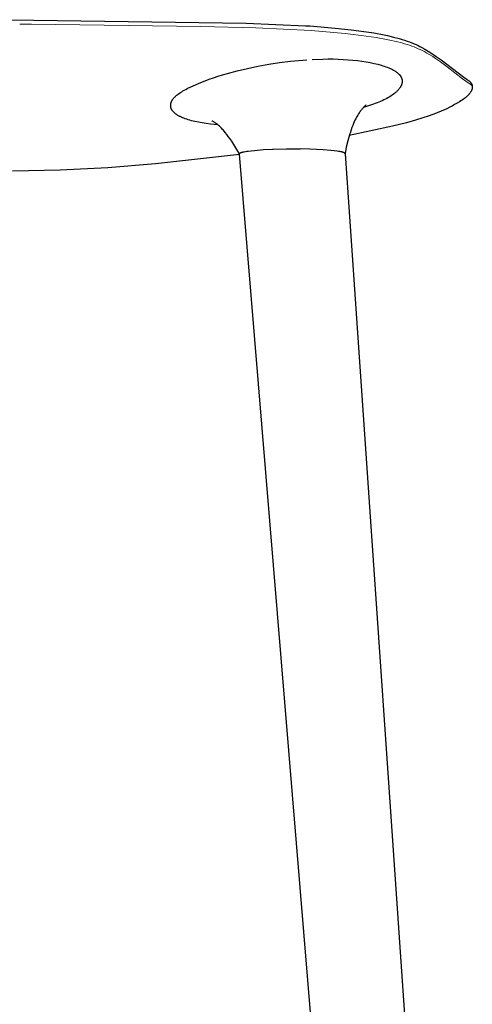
# Model space of a CAD drawing. Extents: x 27211 to 28563, y 10243 to 11771.
# Tile 9 of 11: x 28361 to 28563, y 10707 to 11146. Entities that reach past the tile are written whole.
import ezdxf

# ---------------------------------------------------------------- set-up
doc = ezdxf.new("R2010")
doc.units = 0
doc.header["$LTSCALE"] = 0.5
doc.layers.add('2D$Visibile$Curve', color=7, linetype='CONTINUOUS', lineweight=25, true_color=0x000000)
doc.layers.add('2D$Visibile$Tangenti', color=252, linetype='CONTINUOUS', lineweight=20, true_color=0x696969)

msp = doc.modelspace()

# ---------------------------------------------------------------- linework, layer by layer
at = {"layer": '2D$Visibile$Curve', "color": 0}
for p, q in [((28356.68, 11146.26), (28461.9, 11144.73)), ((28461.9, 11144.73), (28488.35, 11143.59)), ((28488.35, 11143.59), (28490.34, 11143.46)), ((28490.34, 11143.46), (28501.56, 11142.54)), ((28501.56, 11142.54), (28508.75, 11141.77)), ((28508.75, 11141.77), (28515.58, 11140.86)), ((28515.58, 11140.86), (28518.83, 11140.34)), ((28518.83, 11140.34), (28523.43, 11139.48)), ((28523.43, 11139.48), (28524.88, 11139.17)), ((28524.88, 11139.17), (28527.65, 11138.52)), ((28527.65, 11138.52), (28530.23, 11137.83)), ((28530.23, 11137.83), (28531.44, 11137.47)), ((28531.44, 11137.47), (28532.61, 11137.1)), ((28532.61, 11137.1), (28533.73, 11136.73)), ((28533.73, 11136.73), (28534.79, 11136.34)), ((28534.79, 11136.34), (28535.81, 11135.95)), ((28535.81, 11135.95), (28536.78, 11135.55)), ((28536.78, 11135.55), (28537.71, 11135.15)), ((28537.71, 11135.15), (28538.58, 11134.73)), ((28538.58, 11134.73), (28539.42, 11134.32)), ((28539.42, 11134.32), (28540.21, 11133.9)), ((28540.21, 11133.9), (28541.67, 11133.08)), ((28541.67, 11133.08), (28543.03, 11132.26)), ((28543.03, 11132.26), (28544.31, 11131.45)), ((28481.67, 11127.74), (28489.05, 11128.38)), ((28491.36, 11128.52), (28496.11, 11128.7)), ((28496.11, 11128.7), (28498.45, 11128.73)), ((28498.45, 11128.73), (28500.74, 11128.71)), ((28500.74, 11128.71), (28503, 11128.65)), ((28503, 11128.65), (28505.22, 11128.55)), ((28505.22, 11128.55), (28507.38, 11128.41)), ((28507.38, 11128.41), (28509.49, 11128.22)), ((28509.49, 11128.22), (28511.53, 11128)), ((28511.53, 11128), (28513.5, 11127.74)), ((28544.31, 11131.45), (28546.67, 11129.86)), ((28546.67, 11129.86), (28548.83, 11128.32)), ((28548.83, 11128.32), (28558.95, 11120.61)), ((28453.54, 11122.29), (28457.94, 11123.46)), ((28457.94, 11123.46), (28462.5, 11124.53)), ((28462.5, 11124.53), (28467.18, 11125.5)), ((28467.18, 11125.5), (28471.96, 11126.36)), ((28471.96, 11126.36), (28476.79, 11127.13)), ((28476.79, 11127.13), (28481.67, 11127.74)), ((28513.5, 11127.74), (28515.4, 11127.44)), ((28515.4, 11127.44), (28517.21, 11127.11)), ((28517.21, 11127.11), (28518.94, 11126.75)), ((28518.94, 11126.75), (28520.57, 11126.35)), ((28520.57, 11126.35), (28522.11, 11125.93)), ((28522.11, 11125.93), (28522.84, 11125.71)), ((28522.84, 11125.71), (28523.54, 11125.48)), ((28523.54, 11125.48), (28524.22, 11125.25)), ((28524.22, 11125.25), (28524.87, 11125.01)), ((28524.87, 11125.01), (28525.49, 11124.76)), ((28525.49, 11124.76), (28526.08, 11124.51)), ((28526.08, 11124.51), (28526.64, 11124.25)), ((28526.64, 11124.25), (28527.18, 11123.99)), ((28527.18, 11123.99), (28527.68, 11123.72)), ((28527.68, 11123.72), (28527.92, 11123.58)), ((28527.92, 11123.58), (28528.16, 11123.45)), ((28528.16, 11123.45), (28528.38, 11123.31)), ((28440.95, 11117.9), (28443.58, 11118.98)), ((28443.58, 11118.98), (28445.43, 11119.68)), ((28445.43, 11119.68), (28447.36, 11120.37)), ((28447.36, 11120.37), (28449.36, 11121.03)), ((28449.36, 11121.03), (28451.42, 11121.67)), ((28451.42, 11121.67), (28453.54, 11122.29)), ((28528.38, 11123.31), (28528.6, 11123.17)), ((28528.6, 11123.17), (28528.81, 11123.02)), ((28528.81, 11123.02), (28529.02, 11122.88)), ((28529.02, 11122.88), (28529.21, 11122.74)), ((28529.21, 11122.74), (28529.4, 11122.59)), ((28529.4, 11122.59), (28529.58, 11122.44)), ((28529.58, 11122.44), (28529.75, 11122.29)), ((28529.75, 11122.29), (28529.91, 11122.14)), ((28529.91, 11122.14), (28530.07, 11121.99)), ((28530.07, 11121.99), (28530.14, 11121.91)), ((28530.14, 11121.91), (28530.21, 11121.83)), ((28530.21, 11121.83), (28530.28, 11121.76)), ((28530.28, 11121.76), (28530.35, 11121.68)), ((28530.35, 11121.68), (28530.41, 11121.6)), ((28530.41, 11121.6), (28530.48, 11121.52)), ((28530.48, 11121.52), (28530.54, 11121.44)), ((28530.54, 11121.44), (28530.6, 11121.36)), ((28530.6, 11121.36), (28530.65, 11121.28)), ((28530.65, 11121.28), (28530.71, 11121.2)), ((28530.71, 11121.2), (28530.76, 11121.12)), ((28530.76, 11121.12), (28530.81, 11121.04)), ((28530.81, 11121.04), (28530.86, 11120.95)), ((28530.86, 11120.95), (28530.91, 11120.87)), ((28530.91, 11120.87), (28530.95, 11120.79)), ((28530.95, 11120.79), (28530.99, 11120.71)), ((28530.99, 11120.71), (28531.04, 11120.62)), ((28531.04, 11120.62), (28531.07, 11120.54)), ((28531.07, 11120.54), (28531.11, 11120.46)), ((28531.11, 11120.46), (28531.15, 11120.37)), ((28531.15, 11120.37), (28531.18, 11120.29)), ((28531.18, 11120.29), (28531.21, 11120.2)), ((28531.21, 11120.2), (28531.24, 11120.12)), ((28531.24, 11120.12), (28531.27, 11120.03)), ((28531.27, 11120.03), (28531.3, 11119.94)), ((28531.3, 11119.94), (28531.33, 11119.86)), ((28531.33, 11119.86), (28531.35, 11119.77)), ((28531.35, 11119.77), (28531.37, 11119.69)), ((28531.37, 11119.69), (28531.39, 11119.6)), ((28531.39, 11119.6), (28531.41, 11119.51)), ((28531.41, 11119.51), (28531.43, 11119.42)), ((28531.43, 11119.42), (28531.44, 11119.34)), ((28531.44, 11119.34), (28531.46, 11119.25)), ((28531.46, 11119.25), (28531.47, 11119.16)), ((28531.47, 11119.16), (28531.48, 11119.07)), ((28531.48, 11119.07), (28531.48, 11118.98)), ((28531.48, 11118.98), (28531.49, 11118.89)), ((28558.95, 11120.61), (28560.47, 11119.53)), ((28560.47, 11119.53), (28560.62, 11119.42)), ((28560.62, 11119.42), (28560.97, 11119.17)), ((28560.97, 11119.17), (28561.15, 11119.04)), ((28561.15, 11119.04), (28561.33, 11118.89)), ((28433.74, 11114.45), (28434.33, 11114.79)), ((28434.33, 11114.79), (28434.96, 11115.13)), ((28434.96, 11115.13), (28435.61, 11115.47)), ((28435.61, 11115.47), (28436.56, 11115.92)), ((28436.56, 11115.92), (28436.65, 11115.96)), ((28436.65, 11115.96), (28440.95, 11117.9)), ((28529.55, 11114.68), (28529.36, 11114.48)), ((28529.72, 11114.87), (28529.55, 11114.68)), ((28529.89, 11115.06), (28529.72, 11114.87)), ((28530.05, 11115.25), (28529.89, 11115.06)), ((28530.2, 11115.44), (28530.05, 11115.25)), ((28530.34, 11115.63), (28530.2, 11115.44)), ((28530.47, 11115.82), (28530.34, 11115.63)), ((28530.6, 11116.01), (28530.47, 11115.82)), ((28530.71, 11116.2), (28530.6, 11116.01)), ((28530.82, 11116.39), (28530.71, 11116.2)), ((28530.92, 11116.58), (28530.82, 11116.39)), ((28531.01, 11116.77), (28530.92, 11116.58)), ((28531.1, 11116.96), (28531.01, 11116.77)), ((28531.14, 11117.06), (28531.1, 11116.96)), ((28531.17, 11117.15), (28531.14, 11117.06)), ((28531.21, 11117.24), (28531.17, 11117.15)), ((28531.24, 11117.34), (28531.21, 11117.24)), ((28531.27, 11117.43), (28531.24, 11117.34)), ((28531.3, 11117.52), (28531.27, 11117.43)), ((28531.33, 11117.62), (28531.3, 11117.52)), ((28531.35, 11117.71), (28531.33, 11117.62)), ((28531.38, 11117.8), (28531.35, 11117.71)), ((28531.4, 11117.89), (28531.38, 11117.8)), ((28531.42, 11117.99), (28531.4, 11117.89)), ((28531.43, 11118.08), (28531.42, 11117.99)), ((28531.45, 11118.17), (28531.43, 11118.08)), ((28531.46, 11118.26), (28531.45, 11118.17)), ((28531.47, 11118.35), (28531.46, 11118.26)), ((28531.48, 11118.44), (28531.47, 11118.35)), ((28531.49, 11118.54), (28531.48, 11118.44)), ((28531.49, 11118.89), (28531.49, 11118.81)), ((28531.49, 11118.81), (28531.49, 11118.72)), ((28531.49, 11118.72), (28531.49, 11118.63)), ((28531.49, 11118.63), (28531.49, 11118.54)), ((28561.33, 11118.89), (28561.47, 11118.78)), ((28561.47, 11118.78), (28561.62, 11118.65)), ((28561.62, 11118.65), (28561.69, 11118.59)), ((28561.69, 11118.59), (28561.78, 11118.5)), ((28561.78, 11118.5), (28561.87, 11118.41)), ((28561.87, 11118.41), (28561.95, 11118.32)), ((28561.95, 11118.32), (28562.04, 11118.21)), ((28562.04, 11118.21), (28562.09, 11118.16)), ((28562.09, 11118.16), (28562.13, 11118.1)), ((28562.13, 11118.1), (28562.18, 11118.04)), ((28562.18, 11118.04), (28562.22, 11117.98)), ((28562.22, 11117.98), (28562.27, 11117.91)), ((28562.27, 11117.91), (28562.32, 11117.85)), ((28562.32, 11117.85), (28562.36, 11117.77)), ((28562.36, 11117.77), (28562.41, 11117.69)), ((28562.43, 11114.67), (28562.37, 11114.55)), ((28562.41, 11117.69), (28562.45, 11117.61)), ((28562.48, 11114.8), (28562.43, 11114.67)), ((28562.45, 11117.61), (28562.5, 11117.52)), ((28562.53, 11114.92), (28562.48, 11114.8)), ((28562.5, 11117.52), (28562.52, 11117.48)), ((28562.52, 11117.48), (28562.54, 11117.43)), ((28562.56, 11115.01), (28562.53, 11114.92)), ((28562.54, 11117.43), (28562.56, 11117.38)), ((28562.56, 11117.38), (28562.58, 11117.33)), ((28562.59, 11115.1), (28562.56, 11115.01)), ((28562.58, 11117.33), (28562.6, 11117.28)), ((28562.62, 11115.19), (28562.59, 11115.1)), ((28562.6, 11117.28), (28562.62, 11117.22)), ((28562.62, 11117.22), (28562.64, 11117.17)), ((28562.65, 11115.27), (28562.62, 11115.19)), ((28562.64, 11117.17), (28562.65, 11117.11)), ((28562.65, 11117.11), (28562.67, 11117.05)), ((28562.67, 11115.36), (28562.65, 11115.27)), ((28562.67, 11117.05), (28562.69, 11116.99)), ((28562.69, 11115.45), (28562.67, 11115.36)), ((28562.69, 11116.99), (28562.7, 11116.93)), ((28562.71, 11115.53), (28562.69, 11115.45)), ((28562.7, 11116.93), (28562.71, 11116.86)), ((28562.71, 11116.86), (28562.72, 11116.81)), ((28562.72, 11115.62), (28562.71, 11115.53)), ((28562.72, 11116.81), (28562.73, 11116.75)), ((28562.73, 11115.7), (28562.72, 11115.62)), ((28562.73, 11116.75), (28562.74, 11116.69)), ((28562.75, 11115.78), (28562.73, 11115.7)), ((28562.74, 11116.69), (28562.75, 11116.63)), ((28562.75, 11116.63), (28562.75, 11116.57)), ((28562.75, 11116.57), (28562.76, 11116.51)), ((28562.76, 11115.93), (28562.75, 11115.86)), ((28562.75, 11115.86), (28562.75, 11115.78)), ((28562.76, 11116.51), (28562.76, 11116.45)), ((28562.76, 11116.45), (28562.76, 11116.39)), ((28562.76, 11116.39), (28562.77, 11116.16)), ((28562.76, 11116.39), (28562.76, 11116.38)), ((28562.77, 11116.01), (28562.76, 11115.93)), ((28562.77, 11116.39), (28562.77, 11116.39)), ((28562.77, 11116.39), (28562.77, 11116.38)), ((28562.77, 11116.16), (28562.77, 11116.08)), ((28562.77, 11116.08), (28562.77, 11116.01)), ((28428.81, 11110.07), (28428.86, 11110.16)), ((28428.86, 11110.16), (28428.91, 11110.25)), ((28428.91, 11110.25), (28428.96, 11110.34)), ((28428.96, 11110.34), (28429.02, 11110.43)), ((28429.02, 11110.43), (28429.13, 11110.6)), ((28429.13, 11110.6), (28429.26, 11110.78)), ((28429.26, 11110.78), (28429.39, 11110.95)), ((28429.39, 11110.95), (28429.54, 11111.13)), ((28429.54, 11111.13), (28429.69, 11111.31)), ((28429.69, 11111.31), (28429.85, 11111.48)), ((28429.85, 11111.48), (28430.01, 11111.66)), ((28430.01, 11111.66), (28430.19, 11111.84)), ((28430.19, 11111.84), (28430.37, 11112.01)), ((28430.37, 11112.01), (28430.56, 11112.19)), ((28430.56, 11112.19), (28430.76, 11112.37)), ((28430.76, 11112.37), (28430.97, 11112.54)), ((28430.97, 11112.54), (28431.18, 11112.72)), ((28431.18, 11112.72), (28431.64, 11113.07)), ((28431.64, 11113.07), (28432.12, 11113.42)), ((28432.12, 11113.42), (28432.63, 11113.76)), ((28432.63, 11113.76), (28433.17, 11114.11)), ((28433.17, 11114.11), (28433.74, 11114.45)), ((28523.35, 11110.42), (28522.63, 11110.08)), ((28524.04, 11110.77), (28523.35, 11110.42)), ((28524.7, 11111.13), (28524.04, 11110.77)), ((28525.34, 11111.49), (28524.7, 11111.13)), ((28525.95, 11111.85), (28525.34, 11111.49)), ((28526.53, 11112.22), (28525.95, 11111.85)), ((28527.08, 11112.59), (28526.53, 11112.22)), ((28527.59, 11112.96), (28527.08, 11112.59)), ((28528.08, 11113.34), (28527.59, 11112.96)), ((28528.32, 11113.53), (28528.08, 11113.34)), ((28528.54, 11113.72), (28528.32, 11113.53)), ((28528.76, 11113.91), (28528.54, 11113.72)), ((28528.97, 11114.1), (28528.76, 11113.91)), ((28529.17, 11114.29), (28528.97, 11114.1)), ((28529.36, 11114.48), (28529.17, 11114.29)), ((28558.2, 11110.33), (28557.67, 11109.97)), ((28558.85, 11110.79), (28558.2, 11110.33)), ((28559.23, 11111.08), (28558.85, 11110.79)), ((28559.73, 11111.48), (28559.23, 11111.08)), ((28559.97, 11111.68), (28559.73, 11111.48)), ((28560.21, 11111.89), (28559.97, 11111.68)), ((28560.45, 11112.11), (28560.21, 11111.89)), ((28560.67, 11112.32), (28560.45, 11112.11)), ((28560.9, 11112.55), (28560.67, 11112.32)), ((28561.12, 11112.78), (28560.9, 11112.55)), ((28561.34, 11113.02), (28561.12, 11112.78)), ((28561.44, 11113.14), (28561.34, 11113.02)), ((28561.54, 11113.26), (28561.44, 11113.14)), ((28561.64, 11113.39), (28561.54, 11113.26)), ((28561.74, 11113.51), (28561.64, 11113.39)), ((28561.83, 11113.64), (28561.74, 11113.51)), ((28561.97, 11113.84), (28561.83, 11113.64)), ((28562.06, 11113.99), (28561.97, 11113.84)), ((28562.15, 11114.13), (28562.06, 11113.99)), ((28562.23, 11114.28), (28562.15, 11114.13)), ((28562.31, 11114.42), (28562.23, 11114.28)), ((28562.37, 11114.55), (28562.31, 11114.42)), ((28428.25, 11108.17), (28428.26, 11108.25)), ((28428.25, 11108.08), (28428.25, 11108.17)), ((28428.25, 11108), (28428.25, 11108.08)), ((28428.25, 11107.91), (28428.25, 11108)), ((28428.25, 11107.83), (28428.25, 11107.91)), ((28428.25, 11107.74), (28428.25, 11107.83)), ((28428.26, 11107.66), (28428.25, 11107.74)), ((28428.26, 11108.34), (28428.27, 11108.42)), ((28428.26, 11108.25), (28428.26, 11108.34)), ((28428.26, 11107.58), (28428.26, 11107.66)), ((28428.27, 11107.49), (28428.26, 11107.58)), ((28428.27, 11108.42), (28428.28, 11108.51)), ((28428.28, 11107.41), (28428.27, 11107.49)), ((28428.28, 11108.51), (28428.3, 11108.6)), ((28428.29, 11107.33), (28428.28, 11107.41)), ((28428.31, 11107.24), (28428.29, 11107.33)), ((28428.3, 11108.6), (28428.31, 11108.68)), ((28428.31, 11108.68), (28428.33, 11108.77)), ((28428.33, 11107.16), (28428.31, 11107.24)), ((28428.33, 11108.77), (28428.35, 11108.85)), ((28428.34, 11107.08), (28428.33, 11107.16)), ((28428.36, 11106.99), (28428.34, 11107.08)), ((28428.35, 11108.85), (28428.37, 11108.94)), ((28428.39, 11106.91), (28428.36, 11106.99)), ((28428.37, 11108.94), (28428.39, 11109.03)), ((28428.39, 11109.03), (28428.41, 11109.11)), ((28428.41, 11106.83), (28428.39, 11106.91)), ((28428.41, 11109.11), (28428.44, 11109.2)), ((28428.44, 11106.75), (28428.41, 11106.83)), ((28428.44, 11109.2), (28428.47, 11109.29)), ((28428.47, 11106.67), (28428.44, 11106.75)), ((28428.47, 11109.29), (28428.5, 11109.37)), ((28428.5, 11106.58), (28428.47, 11106.67)), ((28428.5, 11109.37), (28428.53, 11109.46)), ((28428.53, 11106.5), (28428.5, 11106.58)), ((28428.53, 11109.46), (28428.56, 11109.55)), ((28428.56, 11106.42), (28428.53, 11106.5)), ((28428.56, 11109.55), (28428.6, 11109.64)), ((28428.6, 11106.34), (28428.56, 11106.42)), ((28428.6, 11109.64), (28428.63, 11109.72)), ((28428.64, 11106.26), (28428.6, 11106.34)), ((28428.63, 11109.72), (28428.67, 11109.81)), ((28428.68, 11106.18), (28428.64, 11106.26)), ((28428.67, 11109.81), (28428.72, 11109.9)), ((28428.72, 11106.1), (28428.68, 11106.18)), ((28428.72, 11109.9), (28428.76, 11109.99)), ((28428.77, 11106.02), (28428.72, 11106.1)), ((28428.76, 11109.99), (28428.81, 11110.07)), ((28428.82, 11105.94), (28428.77, 11106.02)), ((28428.86, 11105.86), (28428.82, 11105.94)), ((28428.92, 11105.78), (28428.86, 11105.86)), ((28428.97, 11105.7), (28428.92, 11105.78)), ((28513.3, 11106.01), (28513.05, 11105.7)), ((28513.52, 11106.27), (28513.3, 11106.01)), ((28513.73, 11106.52), (28513.52, 11106.27)), ((28513.93, 11106.74), (28513.73, 11106.52)), ((28514.11, 11106.93), (28513.93, 11106.74)), ((28514.3, 11107.12), (28514.11, 11106.93)), ((28517.41, 11108.05), (28514.24, 11107.07)), ((28514.46, 11107.29), (28514.3, 11107.12)), ((28514.62, 11107.43), (28514.46, 11107.29)), ((28514.76, 11107.56), (28514.62, 11107.43)), ((28515, 11107.77), (28514.76, 11107.56)), ((28515.19, 11107.93), (28515, 11107.77)), ((28515.33, 11108.03), (28515.19, 11107.93)), ((28515.42, 11108.1), (28515.33, 11108.03)), ((28515.47, 11108.13), (28515.42, 11108.1)), ((28515.48, 11108.13), (28515.47, 11108.13)), ((28515.48, 11108.13), (28515.48, 11108.13)), ((28518.66, 11108.47), (28517.41, 11108.05)), ((28519.5, 11108.78), (28518.66, 11108.47)), ((28520.32, 11109.09), (28519.5, 11108.78)), ((28521.11, 11109.41), (28520.32, 11109.09)), ((28521.88, 11109.74), (28521.11, 11109.41)), ((28522.63, 11110.08), (28521.88, 11109.74)), ((28551.36, 11106.53), (28548.9, 11105.45)), ((28552.72, 11107.18), (28551.36, 11106.53)), ((28553.76, 11107.71), (28552.72, 11107.18)), ((28554.91, 11108.32), (28553.76, 11107.71)), ((28556.04, 11108.96), (28554.91, 11108.32)), ((28557.14, 11109.62), (28556.04, 11108.96)), ((28557.67, 11109.97), (28557.14, 11109.62)), ((28429.02, 11105.63), (28428.97, 11105.7)), ((28429.08, 11105.55), (28429.02, 11105.63)), ((28429.14, 11105.47), (28429.08, 11105.55)), ((28429.2, 11105.39), (28429.14, 11105.47)), ((28429.33, 11105.24), (28429.2, 11105.39)), ((28429.47, 11105.09), (28429.33, 11105.24)), ((28429.61, 11104.94), (28429.47, 11105.09)), ((28429.77, 11104.79), (28429.61, 11104.94)), ((28429.93, 11104.64), (28429.77, 11104.79)), ((28430.1, 11104.49), (28429.93, 11104.64)), ((28430.27, 11104.34), (28430.1, 11104.49)), ((28430.46, 11104.2), (28430.27, 11104.34)), ((28430.65, 11104.06), (28430.46, 11104.2)), ((28430.85, 11103.92), (28430.65, 11104.06)), ((28431.06, 11103.78), (28430.85, 11103.92)), ((28431.28, 11103.64), (28431.06, 11103.78)), ((28431.5, 11103.5), (28431.28, 11103.64)), ((28431.73, 11103.37), (28431.5, 11103.5)), ((28431.97, 11103.24), (28431.73, 11103.37)), ((28432.22, 11103.1), (28431.97, 11103.24)), ((28432.48, 11102.98), (28432.22, 11103.1)), ((28433.01, 11102.72), (28432.48, 11102.98)), ((28433.57, 11102.48), (28433.01, 11102.72)), ((28434.15, 11102.24), (28433.57, 11102.48)), ((28434.77, 11102), (28434.15, 11102.24)), ((28435.41, 11101.78), (28434.77, 11102)), ((28436.08, 11101.56), (28435.41, 11101.78)), ((28436.78, 11101.36), (28436.08, 11101.56)), ((28510.45, 11101.38), (28510.11, 11100.64)), ((28510.78, 11102.04), (28510.45, 11101.38)), ((28511.11, 11102.67), (28510.78, 11102.04)), ((28511.4, 11103.2), (28511.11, 11102.67)), ((28511.7, 11103.7), (28511.4, 11103.2)), ((28511.99, 11104.19), (28511.7, 11103.7)), ((28512.29, 11104.65), (28511.99, 11104.19)), ((28512.55, 11105.02), (28512.29, 11104.65)), ((28512.8, 11105.37), (28512.55, 11105.02)), ((28513.05, 11105.7), (28512.8, 11105.37)), ((28537.38, 11101.39), (28533.44, 11100.28)), ((28540.64, 11102.4), (28537.38, 11101.39)), ((28543.56, 11103.39), (28540.64, 11102.4)), ((28546.3, 11104.4), (28543.56, 11103.39)), ((28548.9, 11105.45), (28546.3, 11104.4)), ((28437.5, 11101.16), (28436.78, 11101.36)), ((28438.25, 11100.96), (28437.5, 11101.16)), ((28439.02, 11100.78), (28438.25, 11100.96)), ((28440.64, 11100.44), (28439.02, 11100.78)), ((28442.35, 11100.14), (28440.64, 11100.44)), ((28444.15, 11099.87), (28442.35, 11100.14)), ((28446.03, 11099.63), (28444.15, 11099.87)), ((28447.59, 11099.47), (28446.03, 11099.63)), ((28446.67, 11101.07), (28446.61, 11101.09)), ((28446.82, 11100.99), (28446.67, 11101.07)), ((28447.02, 11100.88), (28446.82, 11100.99)), ((28447.25, 11100.75), (28447.02, 11100.88)), ((28447.46, 11100.62), (28447.25, 11100.75)), ((28447.7, 11100.47), (28447.46, 11100.62)), ((28449.2, 11099.34), (28447.59, 11099.47)), ((28447.97, 11100.29), (28447.7, 11100.47)), ((28448.25, 11100.09), (28447.97, 11100.29)), ((28448.68, 11099.77), (28448.25, 11100.09)), ((28449.15, 11099.4), (28448.68, 11099.77)), ((28449.57, 11099.04), (28449.15, 11099.4)), ((28450, 11098.65), (28449.57, 11099.04)), ((28450.42, 11098.25), (28450, 11098.65)), ((28450.85, 11097.83), (28450.42, 11098.25)), ((28451.23, 11097.43), (28450.85, 11097.83)), ((28451.61, 11097.02), (28451.23, 11097.43)), ((28452.21, 11096.35), (28451.61, 11097.02)), ((28527.11, 11098.71), (28507.91, 11094.56)), ((28508.72, 11097.1), (28508.38, 11096.08)), ((28509.08, 11098.1), (28508.72, 11097.1)), ((28509.42, 11099), (28509.08, 11098.1)), ((28509.77, 11099.87), (28509.42, 11099)), ((28510.11, 11100.64), (28509.77, 11099.87)), ((28533.44, 11100.28), (28527.11, 11098.71)), ((28452.54, 11095.96), (28452.21, 11096.35)), ((28453.27, 11095.06), (28452.54, 11095.96)), ((28453.96, 11094.17), (28453.27, 11095.06)), ((28454.63, 11093.25), (28453.96, 11094.17)), ((28455.53, 11091.95), (28454.63, 11093.25)), ((28508.02, 11094.91), (28507.25, 11092.1)), ((28508.38, 11096.08), (28508.02, 11094.91)), ((28456.41, 11090.6), (28455.53, 11091.95)), ((28457.8, 11088.36), (28456.41, 11090.6)), ((28458.93, 11086.41), (28457.8, 11088.36)), ((28465.59, 11087.92), (28469.64, 11088.23)), ((28469.64, 11088.23), (28473.69, 11088.42)), ((28473.69, 11088.42), (28473.9, 11088.43)), ((28473.9, 11088.43), (28479.93, 11088.57)), ((28473.9, 11088.43), (28473.9, 11088.43)), ((28479.93, 11088.57), (28485.97, 11088.56)), ((28490.24, 11088.47), (28485.97, 11088.56)), ((28496.19, 11088.19), (28490.24, 11088.47)), ((28499.64, 11087.92), (28496.19, 11088.19)), ((28506.58, 11089.27), (28506.01, 11086.41)), ((28507.25, 11092.1), (28506.58, 11089.27)), ((28458.96, 11086.08), (28421.49, 11081.91)), ((28458.93, 11086.44), (28458.94, 11086.44)), ((28458.93, 11086.43), (28458.93, 11086.44)), ((28458.93, 11086.42), (28458.93, 11086.43)), ((28458.93, 11086.42), (28458.93, 11086.42)), ((28458.93, 11086.41), (28458.93, 11086.42)), ((28458.95, 11086.28), (28458.93, 11086.41)), ((28458.93, 11086.41), (28458.93, 11086.41)), ((28458.94, 11086.48), (28458.95, 11086.49)), ((28458.94, 11086.48), (28458.94, 11086.48)), ((28458.94, 11086.47), (28458.94, 11086.48)), ((28458.94, 11086.47), (28458.94, 11086.47)), ((28458.94, 11086.46), (28458.94, 11086.47)), ((28458.94, 11086.45), (28458.94, 11086.46)), ((28458.94, 11086.45), (28458.94, 11086.45)), ((28458.94, 11086.44), (28458.94, 11086.45)), ((28458.95, 11086.51), (28458.96, 11086.51)), ((28458.95, 11086.5), (28458.95, 11086.51)), ((28458.95, 11086.5), (28458.95, 11086.5)), ((28458.95, 11086.49), (28458.95, 11086.5)), ((28491.04, 10697.53), (28458.95, 11086.28)), ((28458.96, 11086.53), (28458.97, 11086.53)), ((28458.96, 11086.52), (28458.96, 11086.53)), ((28458.96, 11086.51), (28458.96, 11086.52)), ((28458.97, 11086.54), (28458.98, 11086.55)), ((28458.97, 11086.54), (28458.97, 11086.54)), ((28458.97, 11086.53), (28458.97, 11086.54)), ((28458.98, 11086.56), (28458.99, 11086.57)), ((28458.98, 11086.56), (28458.98, 11086.56)), ((28458.98, 11086.55), (28458.98, 11086.56)), ((28458.99, 11086.58), (28459, 11086.58)), ((28458.99, 11086.57), (28458.99, 11086.58)), ((28459, 11086.59), (28459.01, 11086.59)), ((28459, 11086.58), (28459, 11086.59)), ((28459.01, 11086.6), (28459.03, 11086.61)), ((28459.01, 11086.59), (28459.01, 11086.6)), ((28459.03, 11086.61), (28459.04, 11086.62)), ((28459.04, 11086.62), (28459.05, 11086.64)), ((28459.05, 11086.64), (28459.06, 11086.65)), ((28459.06, 11086.65), (28459.08, 11086.66)), ((28459.08, 11086.66), (28459.09, 11086.67)), ((28459.09, 11086.67), (28459.11, 11086.68)), ((28459.11, 11086.68), (28459.12, 11086.7)), ((28459.12, 11086.7), (28459.14, 11086.71)), ((28459.14, 11086.71), (28459.16, 11086.72)), ((28459.16, 11086.72), (28459.18, 11086.73)), ((28459.18, 11086.73), (28459.2, 11086.74)), ((28459.2, 11086.74), (28459.24, 11086.77)), ((28459.24, 11086.77), (28459.28, 11086.79)), ((28459.28, 11086.79), (28459.34, 11086.82)), ((28459.34, 11086.82), (28459.4, 11086.85)), ((28459.4, 11086.85), (28459.46, 11086.87)), ((28459.46, 11086.87), (28459.52, 11086.9)), ((28459.52, 11086.9), (28459.59, 11086.93)), ((28459.59, 11086.93), (28459.67, 11086.95)), ((28459.67, 11086.95), (28459.83, 11087.01)), ((28459.83, 11087.01), (28460, 11087.06)), ((28460, 11087.06), (28460.19, 11087.11)), ((28460.19, 11087.11), (28460.39, 11087.17)), ((28460.39, 11087.17), (28460.61, 11087.22)), ((28460.61, 11087.22), (28461.09, 11087.32)), ((28461.09, 11087.32), (28461.62, 11087.42)), ((28461.62, 11087.42), (28462.2, 11087.51)), ((28462.2, 11087.51), (28462.82, 11087.61)), ((28462.82, 11087.61), (28464.13, 11087.77)), ((28464.13, 11087.77), (28465.57, 11087.92)), ((28465.57, 11087.92), (28465.59, 11087.92)), ((28501.15, 11087.75), (28499.64, 11087.92)), ((28502.5, 11087.58), (28501.15, 11087.75)), ((28503.1, 11087.48), (28502.5, 11087.58)), ((28503.65, 11087.39), (28503.1, 11087.48)), ((28504.15, 11087.29), (28503.65, 11087.39)), ((28504.59, 11087.19), (28504.15, 11087.29)), ((28504.79, 11087.13), (28504.59, 11087.19)), ((28504.98, 11087.08), (28504.79, 11087.13)), ((28505.15, 11087.03), (28504.98, 11087.08)), ((28505.3, 11086.98), (28505.15, 11087.03)), ((28505.38, 11086.95), (28505.3, 11086.98)), ((28505.45, 11086.92), (28505.38, 11086.95)), ((28505.51, 11086.89), (28505.45, 11086.92)), ((28505.57, 11086.87), (28505.51, 11086.89)), ((28505.63, 11086.84), (28505.57, 11086.87)), ((28505.68, 11086.81), (28505.63, 11086.84)), ((28505.73, 11086.78), (28505.68, 11086.81)), ((28505.75, 11086.77), (28505.73, 11086.78)), ((28505.78, 11086.76), (28505.75, 11086.77)), ((28505.8, 11086.74), (28505.78, 11086.76)), ((28505.82, 11086.73), (28505.8, 11086.74)), ((28505.84, 11086.72), (28505.82, 11086.73)), ((28505.86, 11086.7), (28505.84, 11086.72)), ((28505.87, 11086.69), (28505.86, 11086.7)), ((28505.89, 11086.67), (28505.87, 11086.69)), ((28505.91, 11086.66), (28505.89, 11086.67)), ((28505.92, 11086.65), (28505.91, 11086.66)), ((28505.93, 11086.64), (28505.92, 11086.65)), ((28505.93, 11086.63), (28505.93, 11086.64)), ((28505.94, 11086.63), (28505.93, 11086.63)), ((28505.95, 11086.62), (28505.94, 11086.63)), ((28505.95, 11086.61), (28505.95, 11086.62)), ((28505.96, 11086.6), (28505.95, 11086.61)), ((28505.96, 11086.6), (28505.96, 11086.6)), ((28505.97, 11086.59), (28505.96, 11086.6)), ((28505.97, 11086.58), (28505.97, 11086.59)), ((28505.98, 11086.58), (28505.97, 11086.58)), ((28505.98, 11086.57), (28505.98, 11086.58)), ((28505.99, 11086.56), (28505.98, 11086.57)), ((28505.99, 11086.56), (28505.99, 11086.56)), ((28505.99, 11086.55), (28505.99, 11086.56)), ((28506, 11086.54), (28505.99, 11086.55)), ((28506, 11086.53), (28506, 11086.54)), ((28506, 11086.53), (28506, 11086.53)), ((28506.01, 11086.52), (28506, 11086.53)), ((28506.01, 11086.51), (28506.01, 11086.52)), ((28506.01, 11086.51), (28506.01, 11086.51)), ((28506.01, 11086.5), (28506.01, 11086.51)), ((28506.01, 11086.49), (28506.01, 11086.5)), ((28506.01, 11086.49), (28506.01, 11086.49)), ((28506.02, 11086.48), (28506.01, 11086.49)), ((28506.01, 11086.41), (28506.02, 11086.42)), ((28506.01, 11086.41), (28532.88, 10697.53)), ((28506.02, 11086.48), (28506.02, 11086.48)), ((28506.02, 11086.47), (28506.02, 11086.48)), ((28506.02, 11086.47), (28506.02, 11086.47)), ((28506.02, 11086.47), (28506.02, 11086.47)), ((28506.02, 11086.46), (28506.02, 11086.47)), ((28506.02, 11086.46), (28506.02, 11086.46)), ((28506.02, 11086.45), (28506.02, 11086.46)), ((28506.02, 11086.45), (28506.02, 11086.45)), ((28506.02, 11086.45), (28506.02, 11086.45)), ((28506.02, 11086.44), (28506.02, 11086.45)), ((28506.02, 11086.44), (28506.02, 11086.44)), ((28506.02, 11086.44), (28506.02, 11086.44)), ((28506.02, 11086.43), (28506.02, 11086.44)), ((28506.02, 11086.43), (28506.02, 11086.43)), ((28506.02, 11086.43), (28506.02, 11086.43)), ((28506.02, 11086.42), (28506.02, 11086.43)), ((28506.02, 11086.42), (28506.02, 11086.42)), ((28400.28, 11080.13), (28379.03, 11079.03)), ((28421.49, 11081.91), (28400.28, 11080.13)), ((28379.03, 11079.03), (28357.76, 11078.6))]:
    msp.add_line(p, q, dxfattribs=at)
at = {"layer": '2D$Visibile$Tangenti', "color": 0}
for p, q in [((28360.92, 11144.33), (28361.97, 11144.32)), ((28361.97, 11144.32), (28366.18, 11144.29)), ((28366.18, 11144.29), (28441.63, 11143.23)), ((28441.63, 11143.23), (28466.3, 11142.6)), ((28466.3, 11142.6), (28490.96, 11141.42)), ((28490.96, 11141.42), (28506.09, 11140.1)), ((28506.09, 11140.1), (28513.22, 11139.27)), ((28513.22, 11139.27), (28519.91, 11138.3)), ((28519.91, 11138.3), (28524.53, 11137.47)), ((28524.53, 11137.47), (28525.99, 11137.18)), ((28525.99, 11137.18), (28528.76, 11136.55)), ((28528.76, 11136.55), (28531.34, 11135.89)), ((28531.34, 11135.89), (28532.54, 11135.55)), ((28532.54, 11135.55), (28533.7, 11135.19)), ((28533.7, 11135.19), (28534.8, 11134.83)), ((28534.8, 11134.83), (28535.85, 11134.46)), ((28535.85, 11134.46), (28536.85, 11134.09)), ((28536.85, 11134.09), (28537.8, 11133.71)), ((28537.8, 11133.71), (28538.7, 11133.32)), ((28538.7, 11133.32), (28539.56, 11132.93)), ((28539.56, 11132.93), (28540.36, 11132.54)), ((28540.36, 11132.54), (28541.13, 11132.14)), ((28541.13, 11132.14), (28542.56, 11131.35)), ((28542.56, 11131.35), (28543.9, 11130.55)), ((28543.9, 11130.55), (28545.17, 11129.76)), ((28545.17, 11129.76), (28546.37, 11128.98)), ((28546.37, 11128.98), (28548.6, 11127.42)), ((28548.6, 11127.42), (28551.63, 11125.17)), ((28551.63, 11125.17), (28558.4, 11119.9)), ((28558.4, 11119.9), (28559.87, 11118.83)), ((28559.87, 11118.83), (28561.86, 11117.46)), ((28561.86, 11117.46), (28562, 11117.36)), ((28562, 11117.36), (28562.13, 11117.26)), ((28562.13, 11117.26), (28562.19, 11117.21)), ((28562.19, 11117.21), (28562.25, 11117.16)), ((28562.25, 11117.16), (28562.31, 11117.11)), ((28562.31, 11117.11), (28562.36, 11117.06)), ((28562.36, 11117.06), (28562.42, 11117.01)), ((28562.42, 11117.01), (28562.46, 11116.96)), ((28562.46, 11116.96), (28562.51, 11116.91)), ((28562.51, 11116.91), (28562.53, 11116.88)), ((28562.53, 11116.88), (28562.55, 11116.86)), ((28562.55, 11116.86), (28562.57, 11116.84)), ((28562.57, 11116.84), (28562.59, 11116.81)), ((28562.59, 11116.81), (28562.61, 11116.79)), ((28562.61, 11116.79), (28562.63, 11116.76)), ((28562.63, 11116.76), (28562.65, 11116.74)), ((28562.65, 11116.74), (28562.66, 11116.71)), ((28562.66, 11116.71), (28562.68, 11116.69)), ((28562.68, 11116.69), (28562.69, 11116.67)), ((28562.69, 11116.67), (28562.7, 11116.64)), ((28562.7, 11116.64), (28562.71, 11116.62)), ((28562.71, 11116.62), (28562.72, 11116.6)), ((28562.72, 11116.6), (28562.72, 11116.59)), ((28562.72, 11116.59), (28562.73, 11116.58)), ((28562.73, 11116.58), (28562.73, 11116.57)), ((28562.73, 11116.57), (28562.74, 11116.56)), ((28562.74, 11116.56), (28562.74, 11116.54)), ((28562.74, 11116.54), (28562.75, 11116.53)), ((28562.75, 11116.53), (28562.75, 11116.52)), ((28562.75, 11116.52), (28562.75, 11116.51)), ((28562.75, 11116.51), (28562.76, 11116.5)), ((28562.76, 11116.5), (28562.76, 11116.48)), ((28562.76, 11116.48), (28562.76, 11116.47)), ((28562.76, 11116.47), (28562.76, 11116.46)), ((28562.76, 11116.46), (28562.76, 11116.45)), ((28562.76, 11116.45), (28562.77, 11116.44)), ((28562.77, 11116.44), (28562.77, 11116.43)), ((28562.77, 11116.43), (28562.77, 11116.42)), ((28562.77, 11116.42), (28562.77, 11116.41)), ((28562.77, 11116.41), (28562.77, 11116.4)), ((28562.77, 11116.4), (28562.77, 11116.39))]:
    msp.add_line(p, q, dxfattribs=at)

doc.saveas('drawing.dxf')
